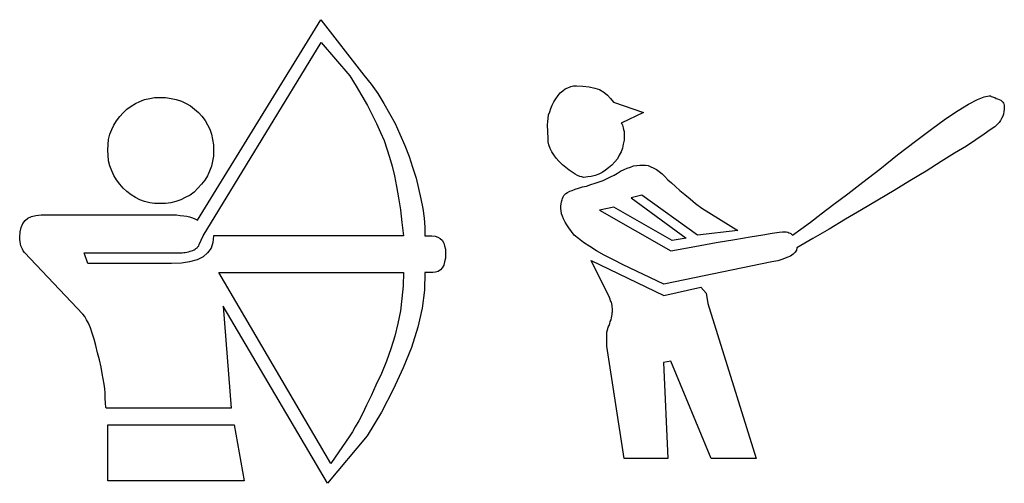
# Model space of a CAD drawing. Extents: x 0.1 to 23.8, y -0.4 to 2.2.
# Tile 2 of 5: x 5.6 to 10.4, y -0.1 to 2.2. Entities that reach past the tile are written whole.
import ezdxf

# ---------------------------------------------------------------- set-up
doc = ezdxf.new("R2010")
doc.units = 0

msp = doc.modelspace()

# ---------------------------------------------------------------- linework, layer by layer
at = {"color": 0}
for p, q in [((6.457031, 1.177734, 0.5), (7.066406, 2.167969, 0.5)), ((7.066406, 2.167969, 0.5), (7.279297, 1.894531, 0.5)), ((6.484375, 1.099609, 0.5), (7.068359, 2.054688, 0.5)), ((7.068359, 2.054688, 0.5), (7.208984, 1.890625, 0.5)), ((7.208984, 1.890625, 0.5), (7.240234, 1.839844, 0.5)), ((7.279297, 1.894531, 0.5), (7.314453, 1.849609, 0.5)), ((7.314453, 1.849609, 0.5), (7.347656, 1.802734, 0.5)), ((7.240234, 1.839844, 0.5), (7.269531, 1.791016, 0.5)), ((7.347656, 1.802734, 0.5), (7.376953, 1.753906, 0.5)), ((8.238281, 1.792969, 0.5), (8.248047, 1.806641, 0.5)), ((8.248047, 1.806641, 0.5), (8.261719, 1.816406, 0.5)), ((8.261719, 1.816406, 0.5), (8.273438, 1.826172, 0.5)), ((8.273438, 1.826172, 0.5), (8.287109, 1.832031, 0.5)), ((8.287109, 1.832031, 0.5), (8.300781, 1.837891, 0.5)), ((8.300781, 1.837891, 0.5), (8.314453, 1.841797, 0.5)), ((8.314453, 1.841797, 0.5), (8.330078, 1.841797, 0.5)), ((8.330078, 1.841797, 0.5), (8.361328, 1.839844, 0.5)), ((8.361328, 1.839844, 0.5), (8.392578, 1.835938, 0.5)), ((8.392578, 1.835938, 0.5), (8.419922, 1.830078, 0.5)), ((8.419922, 1.830078, 0.5), (8.443359, 1.822266, 0.5)), ((8.443359, 1.822266, 0.5), (8.464844, 1.810547, 0.5)), ((8.464844, 1.810547, 0.5), (8.482422, 1.794922, 0.5)), ((6.128906, 1.740234, 0.5), (6.150391, 1.753906, 0.5)), ((6.150391, 1.753906, 0.5), (6.171875, 1.763672, 0.5)), ((6.171875, 1.763672, 0.5), (6.195313, 1.773438, 0.5)), ((6.195313, 1.773438, 0.5), (6.220703, 1.779297, 0.5)), ((6.220703, 1.779297, 0.5), (6.244141, 1.783203, 0.5)), ((6.244141, 1.783203, 0.5), (6.271484, 1.783203, 0.5)), ((6.271484, 1.783203, 0.5), (6.298828, 1.783203, 0.5)), ((6.298828, 1.783203, 0.5), (6.326172, 1.779297, 0.5)), ((6.326172, 1.779297, 0.5), (6.351563, 1.773438, 0.5)), ((6.351563, 1.773438, 0.5), (6.376953, 1.765625, 0.5)), ((6.376953, 1.765625, 0.5), (6.400391, 1.753906, 0.5)), ((6.400391, 1.753906, 0.5), (6.421875, 1.742188, 0.5)), ((7.269531, 1.791016, 0.5), (7.296875, 1.744141, 0.5)), ((7.376953, 1.753906, 0.5), (7.40625, 1.705078, 0.5)), ((8.208984, 1.746094, 0.5), (8.216797, 1.761719, 0.5)), ((8.216797, 1.761719, 0.5), (8.226563, 1.777344, 0.5)), ((8.226563, 1.777344, 0.5), (8.238281, 1.792969, 0.5)), ((8.482422, 1.794922, 0.5), (8.498047, 1.779297, 0.5)), ((8.498047, 1.779297, 0.5), (8.511719, 1.759766, 0.5)), ((8.511719, 1.759766, 0.5), (8.660156, 1.708984, 0.5)), ((10.26563, 1.75, 0.5), (10.31055, 1.773438, 0.5)), ((10.31055, 1.773438, 0.5), (10.34375, 1.787109, 0.5)), ((10.34375, 1.787109, 0.5), (10.36914, 1.791016, 0.5)), ((10.36914, 1.791016, 0.5), (10.37109, 1.791016, 0.5)), ((10.37109, 1.791016, 0.5), (10.375, 1.791016, 0.5)), ((10.375, 1.791016, 0.5), (10.37891, 1.789063, 0.5)), ((10.37891, 1.789063, 0.5), (10.38477, 1.787109, 0.5)), ((10.38477, 1.787109, 0.5), (10.39063, 1.785156, 0.5)), ((10.39063, 1.785156, 0.5), (10.39648, 1.783203, 0.5)), ((10.39648, 1.783203, 0.5), (10.40234, 1.779297, 0.5)), ((10.40234, 1.779297, 0.5), (10.41016, 1.777344, 0.5)), ((10.41016, 1.777344, 0.5), (10.41797, 1.773438, 0.5)), ((10.41797, 1.773438, 0.5), (10.42578, 1.769531, 0.5)), ((10.42578, 1.769531, 0.5), (10.43164, 1.765625, 0.5)), ((10.43164, 1.765625, 0.5), (10.43555, 1.759766, 0.5)), ((10.43555, 1.759766, 0.5), (10.43945, 1.755859, 0.5)), ((10.43945, 1.755859, 0.5), (10.44141, 1.751953, 0.5)), ((10.44141, 1.751953, 0.5), (10.44336, 1.746094, 0.5)), ((6.072266, 1.689453, 0.5), (6.089844, 1.707031, 0.5)), ((6.089844, 1.707031, 0.5), (6.107422, 1.726563, 0.5)), ((6.107422, 1.726563, 0.5), (6.128906, 1.740234, 0.5)), ((6.421875, 1.742188, 0.5), (6.441406, 1.726563, 0.5)), ((6.441406, 1.726563, 0.5), (6.460938, 1.708984, 0.5)), ((6.460938, 1.708984, 0.5), (6.478516, 1.691406, 0.5)), ((7.296875, 1.744141, 0.5), (7.320313, 1.697266, 0.5)), ((7.40625, 1.705078, 0.5), (7.433594, 1.654297, 0.5)), ((8.191406, 1.697266, 0.5), (8.197266, 1.712891, 0.5)), ((8.197266, 1.712891, 0.5), (8.203125, 1.728516, 0.5)), ((8.203125, 1.728516, 0.5), (8.208984, 1.746094, 0.5)), ((8.660156, 1.708984, 0.5), (8.550781, 1.65625, 0.5)), ((10.15234, 1.677734, 0.5), (10.21484, 1.71875, 0.5)), ((10.21484, 1.71875, 0.5), (10.26563, 1.75, 0.5)), ((10.44141, 1.714844, 0.5), (10.43945, 1.701172, 0.5)), ((10.44336, 1.726563, 0.5), (10.44141, 1.714844, 0.5)), ((10.44336, 1.746094, 0.5), (10.44336, 1.740234, 0.5)), ((10.44336, 1.740234, 0.5), (10.44336, 1.726563, 0.5)), ((6.042969, 1.646484, 0.5), (6.056641, 1.667969, 0.5)), ((6.056641, 1.667969, 0.5), (6.072266, 1.689453, 0.5)), ((6.478516, 1.691406, 0.5), (6.494141, 1.669922, 0.5)), ((6.494141, 1.669922, 0.5), (6.505859, 1.648438, 0.5)), ((7.320313, 1.697266, 0.5), (7.341797, 1.654297, 0.5)), ((7.341797, 1.654297, 0.5), (7.361328, 1.611328, 0.5)), ((7.433594, 1.654297, 0.5), (7.457031, 1.601563, 0.5)), ((8.185547, 1.648438, 0.5), (8.1875, 1.664063, 0.5)), ((8.1875, 1.664063, 0.5), (8.189453, 1.679688, 0.5)), ((8.189453, 1.679688, 0.5), (8.191406, 1.697266, 0.5)), ((8.550781, 1.65625, 0.5), (8.554688, 1.652344, 0.5)), ((10.08398, 1.626953, 0.5), (10.15234, 1.677734, 0.5)), ((10.41797, 1.660156, 0.5), (10.4082, 1.650391, 0.5)), ((10.42383, 1.669922, 0.5), (10.41797, 1.660156, 0.5)), ((10.42969, 1.679688, 0.5), (10.42383, 1.669922, 0.5)), ((10.43555, 1.691406, 0.5), (10.42969, 1.679688, 0.5)), ((10.43945, 1.701172, 0.5), (10.43555, 1.691406, 0.5)), ((6.023438, 1.601563, 0.5), (6.033203, 1.625, 0.5)), ((6.033203, 1.625, 0.5), (6.042969, 1.646484, 0.5)), ((6.505859, 1.648438, 0.5), (6.517578, 1.626953, 0.5)), ((6.517578, 1.626953, 0.5), (6.525391, 1.601563, 0.5)), ((7.361328, 1.611328, 0.5), (7.378906, 1.570313, 0.5)), ((8.189453, 1.580078, 0.5), (8.185547, 1.648438, 0.5)), ((8.554688, 1.652344, 0.5), (8.556641, 1.646484, 0.5)), ((8.556641, 1.646484, 0.5), (8.558594, 1.640625, 0.5)), ((8.558594, 1.640625, 0.5), (8.560547, 1.632813, 0.5)), ((8.560547, 1.632813, 0.5), (8.5625, 1.625, 0.5)), ((8.5625, 1.625, 0.5), (8.564453, 1.615234, 0.5)), ((8.564453, 1.615234, 0.5), (8.564453, 1.603516, 0.5)), ((10.00391, 1.568359, 0.5), (10.08398, 1.626953, 0.5)), ((10.37305, 1.623047, 0.5), (10.34375, 1.601563, 0.5)), ((10.39648, 1.638672, 0.5), (10.37305, 1.623047, 0.5)), ((10.4082, 1.650391, 0.5), (10.39648, 1.638672, 0.5)), ((6.015625, 1.550781, 0.5), (6.017578, 1.576172, 0.5)), ((6.017578, 1.576172, 0.5), (6.023438, 1.601563, 0.5)), ((6.525391, 1.601563, 0.5), (6.53125, 1.576172, 0.5)), ((6.53125, 1.576172, 0.5), (6.535156, 1.548828, 0.5)), ((7.378906, 1.570313, 0.5), (7.392578, 1.529297, 0.5)), ((7.457031, 1.601563, 0.5), (7.480469, 1.546875, 0.5)), ((8.189453, 1.564453, 0.5), (8.189453, 1.580078, 0.5)), ((8.193359, 1.548828, 0.5), (8.189453, 1.564453, 0.5)), ((8.564453, 1.572266, 0.5), (8.560547, 1.552734, 0.5)), ((8.564453, 1.603516, 0.5), (8.564453, 1.591797, 0.5)), ((8.564453, 1.591797, 0.5), (8.564453, 1.572266, 0.5)), ((9.916016, 1.5, 0.5), (10.00391, 1.568359, 0.5)), ((10.30273, 1.574219, 0.5), (10.25586, 1.542969, 0.5)), ((10.34375, 1.601563, 0.5), (10.30273, 1.574219, 0.5)), ((6.013672, 1.523438, 0.5), (6.015625, 1.550781, 0.5)), ((6.015625, 1.498047, 0.5), (6.013672, 1.523438, 0.5)), ((6.535156, 1.548828, 0.5), (6.535156, 1.521484, 0.5)), ((6.535156, 1.521484, 0.5), (6.535156, 1.494141, 0.5)), ((7.392578, 1.529297, 0.5), (7.40625, 1.488281, 0.5)), ((7.480469, 1.546875, 0.5), (7.501953, 1.492188, 0.5)), ((8.199219, 1.53125, 0.5), (8.193359, 1.548828, 0.5)), ((8.207031, 1.515625, 0.5), (8.199219, 1.53125, 0.5)), ((8.216797, 1.5, 0.5), (8.207031, 1.515625, 0.5)), ((8.550781, 1.515625, 0.5), (8.541016, 1.498047, 0.5)), ((8.556641, 1.533203, 0.5), (8.550781, 1.515625, 0.5)), ((8.560547, 1.552734, 0.5), (8.556641, 1.533203, 0.5)), ((10.25586, 1.542969, 0.5), (10.19727, 1.507813, 0.5)), ((6.017578, 1.470703, 0.5), (6.015625, 1.498047, 0.5)), ((6.023438, 1.445313, 0.5), (6.017578, 1.470703, 0.5)), ((6.53125, 1.46875, 0.5), (6.525391, 1.443359, 0.5)), ((6.535156, 1.494141, 0.5), (6.53125, 1.46875, 0.5)), ((7.40625, 1.488281, 0.5), (7.417969, 1.443359, 0.5)), ((7.501953, 1.492188, 0.5), (7.519531, 1.439453, 0.5)), ((8.228516, 1.484375, 0.5), (8.216797, 1.5, 0.5)), ((8.242188, 1.46875, 0.5), (8.228516, 1.484375, 0.5)), ((8.259766, 1.451172, 0.5), (8.242188, 1.46875, 0.5)), ((8.519531, 1.464844, 0.5), (8.503906, 1.449219, 0.5)), ((8.53125, 1.480469, 0.5), (8.519531, 1.464844, 0.5)), ((8.541016, 1.498047, 0.5), (8.53125, 1.480469, 0.5)), ((9.828125, 1.429688, 0.5), (9.916016, 1.5, 0.5)), ((10.13086, 1.466797, 0.5), (10.05664, 1.419922, 0.5)), ((10.19727, 1.507813, 0.5), (10.13086, 1.466797, 0.5)), ((6.033203, 1.421875, 0.5), (6.023438, 1.445313, 0.5)), ((6.042969, 1.398438, 0.5), (6.033203, 1.421875, 0.5)), ((6.515625, 1.419922, 0.5), (6.505859, 1.396484, 0.5)), ((6.525391, 1.443359, 0.5), (6.515625, 1.419922, 0.5)), ((7.417969, 1.443359, 0.5), (7.429688, 1.396484, 0.5)), ((7.519531, 1.439453, 0.5), (7.537109, 1.384766, 0.5)), ((8.277344, 1.4375, 0.5), (8.259766, 1.451172, 0.5)), ((8.292969, 1.423828, 0.5), (8.277344, 1.4375, 0.5)), ((8.308594, 1.414063, 0.5), (8.292969, 1.423828, 0.5)), ((8.322266, 1.404297, 0.5), (8.308594, 1.414063, 0.5)), ((8.457031, 1.412109, 0.5), (8.439453, 1.404297, 0.5)), ((8.472656, 1.423828, 0.5), (8.457031, 1.412109, 0.5)), ((8.488281, 1.435547, 0.5), (8.472656, 1.423828, 0.5)), ((8.503906, 1.449219, 0.5), (8.488281, 1.435547, 0.5)), ((8.53125, 1.410156, 0.5), (8.546875, 1.419922, 0.5)), ((8.546875, 1.419922, 0.5), (8.564453, 1.427734, 0.5)), ((8.564453, 1.427734, 0.5), (8.580078, 1.433594, 0.5)), ((8.580078, 1.433594, 0.5), (8.595703, 1.439453, 0.5)), ((8.595703, 1.439453, 0.5), (8.611328, 1.445313, 0.5)), ((8.611328, 1.445313, 0.5), (8.626953, 1.447266, 0.5)), ((8.626953, 1.447266, 0.5), (8.642578, 1.449219, 0.5)), ((8.642578, 1.449219, 0.5), (8.658203, 1.449219, 0.5)), ((8.658203, 1.449219, 0.5), (8.669922, 1.449219, 0.5)), ((8.669922, 1.449219, 0.5), (8.683594, 1.447266, 0.5)), ((8.683594, 1.447266, 0.5), (8.697266, 1.441406, 0.5)), ((8.697266, 1.441406, 0.5), (8.708984, 1.435547, 0.5)), ((8.708984, 1.435547, 0.5), (8.724609, 1.427734, 0.5)), ((8.724609, 1.427734, 0.5), (8.738281, 1.417969, 0.5)), ((8.738281, 1.417969, 0.5), (8.751953, 1.40625, 0.5)), ((9.744141, 1.365234, 0.5), (9.828125, 1.429688, 0.5)), ((10.05664, 1.419922, 0.5), (9.976563, 1.371094, 0.5)), ((6.056641, 1.376953, 0.5), (6.042969, 1.398438, 0.5)), ((6.072266, 1.355469, 0.5), (6.056641, 1.376953, 0.5)), ((6.492188, 1.375, 0.5), (6.476563, 1.355469, 0.5)), ((6.505859, 1.396484, 0.5), (6.492188, 1.375, 0.5)), ((7.429688, 1.396484, 0.5), (7.439453, 1.34375, 0.5)), ((7.537109, 1.384766, 0.5), (7.548828, 1.333984, 0.5)), ((8.333984, 1.398438, 0.5), (8.322266, 1.404297, 0.5)), ((8.345703, 1.392578, 0.5), (8.333984, 1.398438, 0.5)), ((8.355469, 1.390625, 0.5), (8.345703, 1.392578, 0.5)), ((8.365234, 1.388672, 0.5), (8.355469, 1.390625, 0.5)), ((8.384766, 1.390625, 0.5), (8.365234, 1.388672, 0.5)), ((8.402344, 1.392578, 0.5), (8.384766, 1.390625, 0.5)), ((8.421875, 1.398438, 0.5), (8.402344, 1.392578, 0.5)), ((8.439453, 1.404297, 0.5), (8.421875, 1.398438, 0.5)), ((8.421875, 1.359375, 0.5), (8.441406, 1.367188, 0.5)), ((8.441406, 1.367188, 0.5), (8.460938, 1.373047, 0.5)), ((8.460938, 1.373047, 0.5), (8.480469, 1.382813, 0.5)), ((8.480469, 1.382813, 0.5), (8.498047, 1.390625, 0.5)), ((8.498047, 1.390625, 0.5), (8.515625, 1.400391, 0.5)), ((8.515625, 1.400391, 0.5), (8.53125, 1.410156, 0.5)), ((8.751953, 1.40625, 0.5), (8.765625, 1.392578, 0.5)), ((8.765625, 1.392578, 0.5), (8.78125, 1.376953, 0.5)), ((8.78125, 1.376953, 0.5), (8.798828, 1.361328, 0.5)), ((9.669922, 1.306641, 0.5), (9.744141, 1.365234, 0.5)), ((9.976563, 1.371094, 0.5), (9.898438, 1.324219, 0.5)), ((6.089844, 1.335938, 0.5), (6.072266, 1.355469, 0.5)), ((6.107422, 1.318359, 0.5), (6.089844, 1.335938, 0.5)), ((6.128906, 1.302734, 0.5), (6.107422, 1.318359, 0.5)), ((6.439453, 1.316406, 0.5), (6.419922, 1.300781, 0.5)), ((6.458984, 1.335938, 0.5), (6.439453, 1.316406, 0.5)), ((6.476563, 1.355469, 0.5), (6.458984, 1.335938, 0.5)), ((7.439453, 1.34375, 0.5), (7.449219, 1.287109, 0.5)), ((7.548828, 1.333984, 0.5), (7.560547, 1.283203, 0.5)), ((8.277344, 1.308594, 0.5), (8.285156, 1.314453, 0.5)), ((8.285156, 1.314453, 0.5), (8.296875, 1.320313, 0.5)), ((8.296875, 1.320313, 0.5), (8.308594, 1.324219, 0.5)), ((8.308594, 1.324219, 0.5), (8.322266, 1.330078, 0.5)), ((8.322266, 1.330078, 0.5), (8.339844, 1.335938, 0.5)), ((8.339844, 1.335938, 0.5), (8.359375, 1.341797, 0.5)), ((8.359375, 1.341797, 0.5), (8.378906, 1.345703, 0.5)), ((8.378906, 1.345703, 0.5), (8.400391, 1.353516, 0.5)), ((8.400391, 1.353516, 0.5), (8.421875, 1.359375, 0.5)), ((8.798828, 1.361328, 0.5), (8.818359, 1.34375, 0.5)), ((8.818359, 1.34375, 0.5), (8.839844, 1.324219, 0.5)), ((8.839844, 1.324219, 0.5), (8.865234, 1.304688, 0.5)), ((9.898438, 1.324219, 0.5), (9.818359, 1.275391, 0.5)), ((6.150391, 1.289063, 0.5), (6.128906, 1.302734, 0.5)), ((6.171875, 1.277344, 0.5), (6.150391, 1.289063, 0.5)), ((6.195313, 1.269531, 0.5), (6.171875, 1.277344, 0.5)), ((6.220703, 1.263672, 0.5), (6.195313, 1.269531, 0.5)), ((6.349609, 1.269531, 0.5), (6.324219, 1.263672, 0.5)), ((6.375, 1.277344, 0.5), (6.349609, 1.269531, 0.5)), ((6.396484, 1.289063, 0.5), (6.375, 1.277344, 0.5)), ((6.419922, 1.300781, 0.5), (6.396484, 1.289063, 0.5)), ((7.449219, 1.287109, 0.5), (7.458984, 1.228516, 0.5)), ((7.560547, 1.283203, 0.5), (7.570313, 1.234375, 0.5)), ((8.253906, 1.257813, 0.5), (8.255859, 1.267578, 0.5)), ((8.255859, 1.267578, 0.5), (8.257813, 1.277344, 0.5)), ((8.257813, 1.277344, 0.5), (8.259766, 1.285156, 0.5)), ((8.259766, 1.285156, 0.5), (8.263672, 1.292969, 0.5)), ((8.263672, 1.292969, 0.5), (8.267578, 1.298828, 0.5)), ((8.267578, 1.298828, 0.5), (8.271484, 1.304688, 0.5)), ((8.271484, 1.304688, 0.5), (8.277344, 1.308594, 0.5)), ((8.652344, 1.300781, 0.5), (8.599609, 1.287109, 0.5)), ((8.599609, 1.287109, 0.5), (8.871094, 1.087891, 0.5)), ((8.927734, 1.103516, 0.5), (8.652344, 1.300781, 0.5)), ((8.865234, 1.304688, 0.5), (8.890625, 1.283203, 0.5)), ((8.890625, 1.283203, 0.5), (8.917969, 1.259766, 0.5)), ((9.601563, 1.255859, 0.5), (9.669922, 1.306641, 0.5)), ((9.818359, 1.275391, 0.5), (9.738281, 1.228516, 0.5)), ((6.244141, 1.259766, 0.5), (6.220703, 1.263672, 0.5)), ((6.271484, 1.259766, 0.5), (6.244141, 1.259766, 0.5)), ((6.298828, 1.259766, 0.5), (6.271484, 1.259766, 0.5)), ((6.324219, 1.263672, 0.5), (6.298828, 1.259766, 0.5)), ((7.458984, 1.228516, 0.5), (7.466797, 1.166016, 0.5)), ((7.570313, 1.234375, 0.5), (7.576172, 1.1875, 0.5)), ((8.251953, 1.246094, 0.5), (8.253906, 1.257813, 0.5)), ((8.251953, 1.234375, 0.5), (8.251953, 1.246094, 0.5)), ((8.253906, 1.222656, 0.5), (8.251953, 1.234375, 0.5)), ((8.255859, 1.208984, 0.5), (8.253906, 1.222656, 0.5)), ((8.513672, 1.242188, 0.5), (8.443359, 1.226563, 0.5)), ((8.443359, 1.226563, 0.5), (8.794922, 1.025391, 0.5)), ((8.802734, 1.076172, 0.5), (8.513672, 1.242188, 0.5)), ((8.917969, 1.259766, 0.5), (8.949219, 1.236328, 0.5)), ((8.949219, 1.236328, 0.5), (9.126953, 1.126953, 0.5)), ((9.539063, 1.208984, 0.5), (9.601563, 1.255859, 0.5)), ((9.738281, 1.228516, 0.5), (9.658203, 1.181641, 0.5)), ((5.59375, 1.160156, 0.5), (5.605469, 1.175781, 0.5)), ((5.605469, 1.175781, 0.5), (5.619141, 1.1875, 0.5)), ((5.619141, 1.1875, 0.5), (5.636719, 1.195313, 0.5)), ((5.636719, 1.195313, 0.5), (5.658203, 1.201172, 0.5)), ((5.658203, 1.201172, 0.5), (5.683594, 1.203125, 0.5)), ((5.683594, 1.203125, 0.5), (6.335938, 1.203125, 0.5)), ((6.335938, 1.203125, 0.5), (6.353516, 1.203125, 0.5)), ((6.353516, 1.203125, 0.5), (6.371094, 1.201172, 0.5)), ((6.371094, 1.201172, 0.5), (6.388672, 1.199219, 0.5)), ((6.388672, 1.199219, 0.5), (6.404297, 1.197266, 0.5)), ((6.404297, 1.197266, 0.5), (6.417969, 1.193359, 0.5)), ((6.417969, 1.193359, 0.5), (6.431641, 1.189453, 0.5)), ((6.431641, 1.189453, 0.5), (6.443359, 1.183594, 0.5)), ((6.443359, 1.183594, 0.5), (6.457031, 1.177734, 0.5)), ((7.576172, 1.1875, 0.5), (7.580078, 1.142578, 0.5)), ((8.259766, 1.197266, 0.5), (8.255859, 1.208984, 0.5)), ((8.265625, 1.183594, 0.5), (8.259766, 1.197266, 0.5)), ((8.273438, 1.167969, 0.5), (8.265625, 1.183594, 0.5)), ((8.28125, 1.154297, 0.5), (8.273438, 1.167969, 0.5)), ((9.4375, 1.132813, 0.5), (9.486328, 1.167969, 0.5)), ((9.486328, 1.167969, 0.5), (9.539063, 1.208984, 0.5)), ((9.658203, 1.181641, 0.5), (9.578125, 1.132813, 0.5)), ((5.578125, 1.09375, 0.5), (5.580078, 1.119141, 0.5)), ((5.580078, 1.119141, 0.5), (5.585938, 1.140625, 0.5)), ((5.585938, 1.140625, 0.5), (5.59375, 1.160156, 0.5)), ((7.466797, 1.166016, 0.5), (7.474609, 1.099609, 0.5)), ((7.580078, 1.142578, 0.5), (7.580078, 1.099609, 0.5)), ((8.291016, 1.138672, 0.5), (8.28125, 1.154297, 0.5)), ((8.304688, 1.121094, 0.5), (8.291016, 1.138672, 0.5)), ((8.318359, 1.103516, 0.5), (8.304688, 1.121094, 0.5)), ((9.126953, 1.126953, 0.5), (8.927734, 1.103516, 0.5)), ((9.330078, 1.117188, 0.5), (9.347656, 1.119141, 0.5)), ((9.347656, 1.119141, 0.5), (9.357422, 1.119141, 0.5)), ((9.357422, 1.119141, 0.5), (9.365234, 1.119141, 0.5)), ((9.365234, 1.119141, 0.5), (9.373047, 1.117188, 0.5)), ((9.396484, 1.103516, 0.5), (9.4375, 1.132813, 0.5)), ((9.578125, 1.132813, 0.5), (9.498047, 1.085938, 0.5)), ((5.578125, 1.082031, 0.5), (5.578125, 1.09375, 0.5)), ((5.580078, 1.070313, 0.5), (5.578125, 1.082031, 0.5)), ((6.464844, 1.056641, 0.5), (6.484375, 1.099609, 0.5)), ((6.535156, 1.099609, 0.5), (6.533203, 1.066406, 0.5)), ((7.474609, 1.099609, 0.5), (6.535156, 1.099609, 0.5)), ((7.580078, 1.099609, 0.5), (7.615234, 1.099609, 0.5)), ((7.615234, 1.099609, 0.5), (7.630859, 1.097656, 0.5)), ((7.630859, 1.097656, 0.5), (7.644531, 1.09375, 0.5)), ((7.644531, 1.09375, 0.5), (7.65625, 1.085938, 0.5)), ((7.65625, 1.085938, 0.5), (7.666016, 1.078125, 0.5)), ((7.666016, 1.078125, 0.5), (7.673828, 1.064453, 0.5)), ((8.339844, 1.085938, 0.5), (8.318359, 1.103516, 0.5)), ((8.363281, 1.066406, 0.5), (8.339844, 1.085938, 0.5)), ((8.871094, 1.087891, 0.5), (8.802734, 1.076172, 0.5)), ((9.019531, 1.066406, 0.5), (9.111328, 1.082031, 0.5)), ((9.111328, 1.082031, 0.5), (9.1875, 1.095703, 0.5)), ((9.1875, 1.095703, 0.5), (9.25, 1.105469, 0.5)), ((9.25, 1.105469, 0.5), (9.296875, 1.113281, 0.5)), ((9.296875, 1.113281, 0.5), (9.330078, 1.117188, 0.5)), ((9.373047, 1.117188, 0.5), (9.378906, 1.115234, 0.5)), ((9.378906, 1.115234, 0.5), (9.384766, 1.113281, 0.5)), ((9.384766, 1.113281, 0.5), (9.388672, 1.111328, 0.5)), ((9.388672, 1.111328, 0.5), (9.392578, 1.107422, 0.5)), ((9.392578, 1.107422, 0.5), (9.396484, 1.103516, 0.5)), ((9.498047, 1.085938, 0.5), (9.417969, 1.041016, 0.5)), ((5.582031, 1.060547, 0.5), (5.580078, 1.070313, 0.5)), ((5.583984, 1.050781, 0.5), (5.582031, 1.060547, 0.5)), ((5.587891, 1.041016, 0.5), (5.583984, 1.050781, 0.5)), ((5.591797, 1.033203, 0.5), (5.587891, 1.041016, 0.5)), ((5.595703, 1.025391, 0.5), (5.591797, 1.033203, 0.5)), ((5.601563, 1.017578, 0.5), (5.595703, 1.025391, 0.5)), ((6.412109, 1.021484, 0.5), (6.419922, 1.023438, 0.5)), ((6.419922, 1.023438, 0.5), (6.427734, 1.025391, 0.5)), ((6.427734, 1.025391, 0.5), (6.433594, 1.027344, 0.5)), ((6.433594, 1.027344, 0.5), (6.439453, 1.03125, 0.5)), ((6.439453, 1.03125, 0.5), (6.445313, 1.033203, 0.5)), ((6.445313, 1.033203, 0.5), (6.449219, 1.037109, 0.5)), ((6.449219, 1.037109, 0.5), (6.455078, 1.041016, 0.5)), ((6.455078, 1.041016, 0.5), (6.458984, 1.046875, 0.5)), ((6.458984, 1.046875, 0.5), (6.462891, 1.050781, 0.5)), ((6.462891, 1.050781, 0.5), (6.464844, 1.056641, 0.5)), ((6.523438, 1.039063, 0.5), (6.505859, 1.015625, 0.5)), ((6.533203, 1.066406, 0.5), (6.523438, 1.039063, 0.5)), ((7.673828, 1.064453, 0.5), (7.677734, 1.050781, 0.5)), ((7.677734, 1.050781, 0.5), (7.681641, 1.033203, 0.5)), ((7.681641, 1.033203, 0.5), (7.681641, 1.013672, 0.5)), ((8.394531, 1.046875, 0.5), (8.363281, 1.066406, 0.5)), ((8.427734, 1.025391, 0.5), (8.394531, 1.046875, 0.5)), ((8.466797, 1.003906, 0.5), (8.427734, 1.025391, 0.5)), ((8.794922, 1.025391, 0.5), (8.914063, 1.046875, 0.5)), ((8.914063, 1.046875, 0.5), (9.019531, 1.066406, 0.5)), ((9.416016, 1.029297, 0.5), (9.410156, 1.019531, 0.5)), ((9.417969, 1.041016, 0.5), (9.416016, 1.029297, 0.5)), ((5.890625, 0.712891, 0.5), (5.601563, 1.017578, 0.5)), ((5.914063, 0.962891, 0.5), (5.896484, 1.015625, 0.5)), ((5.896484, 1.015625, 0.5), (6.363281, 1.015625, 0.5)), ((6.363281, 1.015625, 0.5), (6.371094, 1.015625, 0.5)), ((6.371094, 1.015625, 0.5), (6.380859, 1.015625, 0.5)), ((6.380859, 1.015625, 0.5), (6.388672, 1.017578, 0.5)), ((6.388672, 1.017578, 0.5), (6.396484, 1.017578, 0.5)), ((6.396484, 1.017578, 0.5), (6.404297, 1.019531, 0.5)), ((6.404297, 1.019531, 0.5), (6.412109, 1.021484, 0.5)), ((6.455078, 0.980469, 0.5), (6.417969, 0.970703, 0.5)), ((6.484375, 0.996094, 0.5), (6.455078, 0.980469, 0.5)), ((6.505859, 1.015625, 0.5), (6.484375, 0.996094, 0.5)), ((7.681641, 0.990234, 0.5), (7.677734, 0.970703, 0.5)), ((7.681641, 1.013672, 0.5), (7.681641, 0.990234, 0.5)), ((8.492188, 0.794922, 0.5), (8.402344, 0.978516, 0.5)), ((8.402344, 0.978516, 0.5), (8.761719, 0.804688, 0.5)), ((8.511719, 0.980469, 0.5), (8.466797, 1.003906, 0.5)), ((8.560547, 0.957031, 0.5), (8.511719, 0.980469, 0.5)), ((9.324219, 0.976563, 0.5), (9.294922, 0.970703, 0.5)), ((9.349609, 0.984375, 0.5), (9.324219, 0.976563, 0.5)), ((9.369141, 0.992188, 0.5), (9.349609, 0.984375, 0.5)), ((9.386719, 1, 0.5), (9.369141, 0.992188, 0.5)), ((9.400391, 1.009766, 0.5), (9.386719, 1, 0.5)), ((9.410156, 1.019531, 0.5), (9.400391, 1.009766, 0.5)), ((6.328125, 0.962891, 0.5), (5.914063, 0.962891, 0.5)), ((6.376953, 0.964844, 0.5), (6.328125, 0.962891, 0.5)), ((6.417969, 0.970703, 0.5), (6.376953, 0.964844, 0.5)), ((7.658203, 0.931641, 0.5), (7.646484, 0.923828, 0.5)), ((7.666016, 0.941406, 0.5), (7.658203, 0.931641, 0.5)), ((7.673828, 0.955078, 0.5), (7.666016, 0.941406, 0.5)), ((7.677734, 0.970703, 0.5), (7.673828, 0.955078, 0.5)), ((8.761719, 0.861328, 0.5), (8.560547, 0.957031, 0.5)), ((9.294922, 0.970703, 0.5), (8.761719, 0.861328, 0.5)), ((6.5625, 0.917969, 0.5), (7.474609, 0.917969, 0.5)), ((7.115234, -0.025391, 0.5), (6.5625, 0.917969, 0.5)), ((7.474609, 0.917969, 0.5), (7.472656, 0.853516, 0.5)), ((7.580078, 0.917969, 0.5), (7.578125, 0.832031, 0.5)), ((7.619141, 0.917969, 0.5), (7.580078, 0.917969, 0.5)), ((7.632813, 0.919922, 0.5), (7.619141, 0.917969, 0.5)), ((7.646484, 0.923828, 0.5), (7.632813, 0.919922, 0.5)), ((7.472656, 0.853516, 0.5), (7.466797, 0.791016, 0.5)), ((7.578125, 0.832031, 0.5), (7.566406, 0.742188, 0.5)), ((8.761719, 0.804688, 0.5), (8.943359, 0.845703, 0.5)), ((8.943359, 0.845703, 0.5), (8.970703, 0.816406, 0.5)), ((7.466797, 0.791016, 0.5), (7.458984, 0.728516, 0.5)), ((8.496094, 0.787109, 0.5), (8.492188, 0.794922, 0.5)), ((8.498047, 0.779297, 0.5), (8.496094, 0.787109, 0.5)), ((8.501953, 0.771484, 0.5), (8.498047, 0.779297, 0.5)), ((8.970703, 0.816406, 0.5), (8.978516, 0.765625, 0.5)), ((7.099609, -0.123047, 0.5), (6.583984, 0.751953, 0.5)), ((6.583984, 0.751953, 0.5), (6.623047, 0.248047, 0.5)), ((7.566406, 0.742188, 0.5), (7.544922, 0.648438, 0.5)), ((8.503906, 0.763672, 0.5), (8.501953, 0.771484, 0.5)), ((8.505859, 0.755859, 0.5), (8.503906, 0.763672, 0.5)), ((8.505859, 0.748047, 0.5), (8.505859, 0.755859, 0.5)), ((8.507813, 0.740234, 0.5), (8.505859, 0.748047, 0.5)), ((8.507813, 0.732422, 0.5), (8.507813, 0.740234, 0.5)), ((8.507813, 0.724609, 0.5), (8.507813, 0.732422, 0.5)), ((8.978516, 0.765625, 0.5), (9.216797, 0, 0.5)), ((5.900391, 0.701172, 0.5), (5.890625, 0.712891, 0.5)), ((5.908203, 0.685547, 0.5), (5.900391, 0.701172, 0.5)), ((5.917969, 0.667969, 0.5), (5.908203, 0.685547, 0.5)), ((7.458984, 0.728516, 0.5), (7.447266, 0.666016, 0.5)), ((8.496094, 0.675781, 0.5), (8.5, 0.685547, 0.5)), ((8.5, 0.685547, 0.5), (8.501953, 0.695313, 0.5)), ((8.501953, 0.695313, 0.5), (8.503906, 0.703125, 0.5)), ((8.503906, 0.703125, 0.5), (8.505859, 0.710938, 0.5)), ((8.505859, 0.71875, 0.5), (8.507813, 0.724609, 0.5)), ((8.505859, 0.710938, 0.5), (8.505859, 0.71875, 0.5)), ((5.927734, 0.644531, 0.5), (5.917969, 0.667969, 0.5)), ((5.935547, 0.619141, 0.5), (5.927734, 0.644531, 0.5)), ((7.447266, 0.666016, 0.5), (7.431641, 0.603516, 0.5)), ((7.544922, 0.648438, 0.5), (7.513672, 0.548828, 0.5)), ((8.480469, 0.630859, 0.5), (8.482422, 0.634766, 0.5)), ((8.482422, 0.634766, 0.5), (8.484375, 0.640625, 0.5)), ((8.484375, 0.640625, 0.5), (8.486328, 0.648438, 0.5)), ((8.486328, 0.648438, 0.5), (8.490234, 0.65625, 0.5)), ((8.490234, 0.65625, 0.5), (8.494141, 0.666016, 0.5)), ((8.494141, 0.666016, 0.5), (8.496094, 0.675781, 0.5)), ((5.945313, 0.589844, 0.5), (5.935547, 0.619141, 0.5)), ((5.955078, 0.558594, 0.5), (5.945313, 0.589844, 0.5)), ((7.431641, 0.603516, 0.5), (7.412109, 0.541016, 0.5)), ((8.478516, 0.625, 0.5), (8.480469, 0.626953, 0.5)), ((8.478516, 0.623047, 0.5), (8.478516, 0.625, 0.5)), ((8.478516, 0.554688, 0.5), (8.478516, 0.623047, 0.5)), ((8.480469, 0.626953, 0.5), (8.480469, 0.630859, 0.5)), ((5.962891, 0.521484, 0.5), (5.955078, 0.558594, 0.5)), ((7.412109, 0.541016, 0.5), (7.390625, 0.480469, 0.5)), ((7.513672, 0.548828, 0.5), (7.472656, 0.447266, 0.5)), ((8.564453, 0, 0.5), (8.478516, 0.554688, 0.5)), ((5.972656, 0.486328, 0.5), (5.962891, 0.521484, 0.5)), ((5.980469, 0.451172, 0.5), (5.972656, 0.486328, 0.5)), ((5.986328, 0.419922, 0.5), (5.980469, 0.451172, 0.5)), ((7.390625, 0.480469, 0.5), (7.365234, 0.419922, 0.5)), ((7.472656, 0.447266, 0.5), (7.423828, 0.339844, 0.5)), ((8.794922, 0.480469, 0.5), (8.759766, 0.474609, 0.5)), ((8.759766, 0.474609, 0.5), (8.78125, 0, 0.5)), ((8.994141, 0, 0.5), (8.794922, 0.480469, 0.5)), ((5.990234, 0.392578, 0.5), (5.986328, 0.419922, 0.5)), ((5.996094, 0.367188, 0.5), (5.990234, 0.392578, 0.5)), ((7.365234, 0.419922, 0.5), (7.337891, 0.361328, 0.5)), ((5.998047, 0.34375, 0.5), (5.996094, 0.367188, 0.5)), ((6, 0.324219, 0.5), (5.998047, 0.34375, 0.5)), ((7.337891, 0.361328, 0.5), (7.314453, 0.308594, 0.5)), ((6, 0.306641, 0.5), (6, 0.324219, 0.5)), ((6, 0.296875, 0.5), (6, 0.306641, 0.5)), ((6, 0.289063, 0.5), (6, 0.296875, 0.5)), ((7.314453, 0.308594, 0.5), (7.291016, 0.263672, 0.5)), ((7.423828, 0.339844, 0.5), (7.365234, 0.228516, 0.5)), ((6.001953, 0.28125, 0.5), (6, 0.289063, 0.5)), ((6.001953, 0.273438, 0.5), (6.001953, 0.28125, 0.5)), ((6.001953, 0.265625, 0.5), (6.001953, 0.273438, 0.5)), ((6.003906, 0.259766, 0.5), (6.001953, 0.265625, 0.5)), ((6.003906, 0.253906, 0.5), (6.003906, 0.259766, 0.5)), ((6.005859, 0.248047, 0.5), (6.003906, 0.253906, 0.5)), ((6.623047, 0.248047, 0.5), (6.005859, 0.248047, 0.5)), ((7.291016, 0.263672, 0.5), (7.271484, 0.220703, 0.5)), ((7.271484, 0.220703, 0.5), (7.253906, 0.185547, 0.5)), ((7.365234, 0.228516, 0.5), (7.294922, 0.111328, 0.5)), ((6.013672, -0.111328, 0.5), (6.013672, 0.166016, 0.5)), ((6.013672, 0.166016, 0.5), (6.638672, 0.166016, 0.5)), ((6.638672, 0.166016, 0.5), (6.6875, -0.111328, 0.5)), ((7.236328, 0.15625, 0.5), (7.222656, 0.130859, 0.5)), ((7.253906, 0.185547, 0.5), (7.236328, 0.15625, 0.5)), ((7.294922, 0.111328, 0.5), (7.099609, -0.123047, 0.5)), ((7.208984, 0.111328, 0.5), (7.115234, -0.025391, 0.5)), ((7.222656, 0.130859, 0.5), (7.208984, 0.111328, 0.5)), ((8.78125, 0, 0.5), (8.564453, 0, 0.5)), ((9.216797, 0, 0.5), (8.994141, 0, 0.5)), ((6.6875, -0.111328, 0.5), (6.013672, -0.111328, 0.5))]:
    msp.add_line(p, q, dxfattribs=at)

doc.saveas('drawing.dxf')
